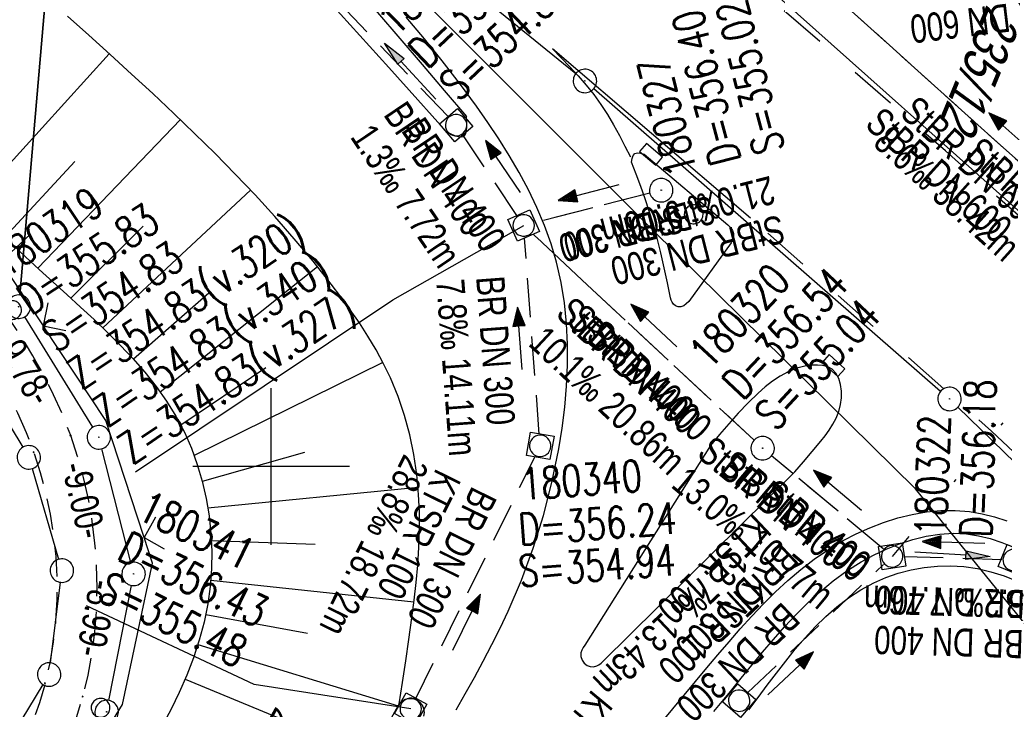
# Model space of a CAD drawing. Extents: x 507875 to 508634, y 446340 to 447363.
# Tile 12 of 71: x 507984 to 508047, y 446684 to 446729. Entities that reach past the tile are written whole.
import ezdxf

# ---------------------------------------------------------------- set-up
doc = ezdxf.new("R2010")
doc.units = 0
doc.header["$LTSCALE"] = 10
doc.header["$MEASUREMENT"] = 0
for name, pattern in [('AUSGEZOGEN', [0]), ('LT00', [0]), ('LT02', [0.4, 0.2, -0.2]), ('LT11', [0.3, 0.2, -0.1]), ('LT12', [0.4, 0.3, -0.1]), ('STRICHLINIE2', [0.375, 0.25, -0.125])]:
    doc.linetypes.add(name, pattern=pattern)
doc.layers.get('0').update_dxf_attribs({"linetype": 'LT00'})
for name, color, linetype in [('--EK_FBR', 250, 'LT00'), ('--EK_Halt-Pfeil', 4, 'LT00'), ('--EK_Haltung', 7, 'STRICHLINIE2'), ('--EK_Haltung-Text', 140, 'LT00'), ('--EK_Schacht-Text', 5, 'LT00'), ('--EL_DFK_AB_L', 21, 'LT00'), ('--EL_DFK_AB_P', 7, 'LT00'), ('--EL_Halt-Pfeil', 4, 'LT00'), ('--EL_Haltung', 182, 'STRICHLINIE2'), ('--EL_Haltung-Text', 182, 'LT00'), ('ABSTAND', 8, 'LT00'), ('DFK_AB_L', 21, 'LT00'), ('DFK_AB_P', 7, 'LT00'), ('DFK_FLUR_NR', 250, 'LT00'), ('DFK_GZPKT', 250, 'LT00'), ('DFK_KATASTER', 250, 'LT00'), ('DFK_TOPO-ANL', 252, 'LT00'), ('DFK_VERMPKT', 252, 'LT00'), ('DL', 182, 'LT12'), ('DL_PFEIL', 201, 'LT00'), ('DL_TEXT', 182, 'LT00'), ('PFEIL', 140, 'AUSGEZOGEN'), ('V127_AFBR_BAB', 250, 'LT00'), ('V127_BOESCH', 250, 'LT00'), ('V127_BOSCHUNG', 250, 'LT00'), ('V127_FELDWEG', 250, 'LT11'), ('V127_GRABEN', 250, 'LT00'), ('V127_KA_MULD', 182, 'LT00'), ('V127_KA_PRUF', 182, 'LT00'), ('V127_LD_MARK', 250, 'LT00'), ('V127_LG_MARK', 250, 'LT02'), ('V127_RASTER', 250, 'LT00'), ('V127_SINKK', 182, 'LT00'), ('V127_ZAUN', 40, 'LT00')]:
    doc.layers.add(name, color=color, linetype=linetype)
doc.styles.add('Haltungsbeschriftung', font='ARIAL.TTF', dxfattribs={"width": 0.75})
doc.styles.add('schachtbeschriftung', font='romans.shx', dxfattribs={"width": 0.75, "height": 2})
doc.styles.get("Standard").update_dxf_attribs({"font": 'ARIAL.TTF'})

# ---------------------------------------------------------------- blocks, each defined once
blk = doc.blocks.new('SYMB7010')
at = {"color": 0, "linetype": 'ByBlock'}
for points in [[(-0.031408, 0.499213), (-0.093728, 0.49134), (-0.15457, 0.475719), (-0.212975, 0.452595), (-0.268021, 0.422333), (-0.31884, 0.385411), (-0.36463, 0.342411), (-0.40467, 0.29401), (-0.438329, 0.240973), (-0.465074, 0.184136), (-0.484486, 0.124395), (-0.496256, 0.062692), (-0.5002, 0)], [(0.5002, 0), (0.496256, 0.062692), (0.484485, 0.124395), (0.465074, 0.184136), (0.438329, 0.240973), (0.40467, 0.29401), (0.36463, 0.342411), (0.31884, 0.385411), (0.268021, 0.422333), (0.212975, 0.452595), (0.15457, 0.475719), (0.093728, 0.49134), (0.031408, 0.499213), (-0.031408, 0.499213)], [(-0.5002, 0), (-0.496256, -0.062692), (-0.484486, -0.124395), (-0.465075, -0.184136), (-0.438329, -0.240973), (-0.404671, -0.29401), (-0.36463, -0.342411), (-0.31884, -0.385411), (-0.268021, -0.422333), (-0.212975, -0.452595), (-0.154571, -0.475719), (-0.093728, -0.49134), (-0.031408, -0.499213), (0.031408, -0.499213)], [(0.031408, -0.499213), (0.093728, -0.491341), (0.15457, -0.475719), (0.212975, -0.452595), (0.268021, -0.422333), (0.31884, -0.385411), (0.36463, -0.342411), (0.404671, -0.294011), (0.438329, -0.240974), (0.465075, -0.184136), (0.484486, -0.124395), (0.496256, -0.062692), (0.500201, 0)]]:
    blk.add_lwpolyline(points, dxfattribs=at)
blk = doc.blocks.new('SYMB0003')
at = {"color": 0, "linetype": 'ByBlock'}
for p, q in [((-0.015712, 0), (0.010166, 0.012015)), ((0, -0.021257), (-0.015712, 0)), ((0.010166, 0.012015), (0, -0.021257))]:
    blk.add_line(p, q, dxfattribs=at)
for points in [[(-0.031395, 0.499013), (-0.093691, 0.491144), (-0.154509, 0.475528), (-0.21289, 0.452414), (-0.267913, 0.422164), (-0.318712, 0.385257), (-0.364484, 0.342274), (-0.404509, 0.293893), (-0.438154, 0.240877), (-0.464888, 0.184062), (-0.484292, 0.124345), (-0.496058, 0.062667), (-0.5, 0)], [(0.5, 0), (0.496057, 0.062667), (0.484292, 0.124345), (0.464888, 0.184062), (0.438153, 0.240877), (0.404509, 0.293893), (0.364484, 0.342274), (0.318712, 0.385257), (0.267913, 0.422164), (0.21289, 0.452414), (0.154509, 0.475528), (0.093691, 0.491144), (0.031395, 0.499013), (-0.031395, 0.499013)], [(-0.5, 0), (-0.496058, -0.062667), (-0.484292, -0.124345), (-0.464888, -0.184062), (-0.438154, -0.240877), (-0.404509, -0.293893), (-0.364485, -0.342274), (-0.318712, -0.385257), (-0.267914, -0.422164), (-0.21289, -0.452414), (-0.154509, -0.475529), (-0.093691, -0.491144), (-0.031395, -0.499014), (0.031395, -0.499014)], [(0.031395, -0.499014), (0.093691, -0.491144), (0.154509, -0.475529), (0.21289, -0.452414), (0.267914, -0.422164), (0.318712, -0.385257), (0.364485, -0.342274), (0.404509, -0.293893), (0.438154, -0.240877), (0.464889, -0.184062), (0.484292, -0.124345), (0.496058, -0.062667), (0.5, 0)]]:
    blk.add_lwpolyline(points, dxfattribs=at)
blk = doc.blocks.new('SYMB0011')
at = {"color": 0, "linetype": 'ByBlock'}
for p, q in [((0.5, 0), (-0.5, 0)), ((0, 0.5), (0, -0.5))]:
    blk.add_line(p, q, dxfattribs=at)
blk = doc.blocks.new('SYMB0024')
at = {"color": 0, "linetype": 'ByBlock'}
for p, q in [((-0.5, 0.5), (0, 0)), ((0, 0), (0.5, 0.5))]:
    blk.add_line(p, q, dxfattribs=at)
blk = doc.blocks.new('Pfreil3')
at = {"layer": 'PFEIL'}
blk.add_hatch(color=256, dxfattribs=at).paths.add_polyline_path([(-1.549, 0.273), (-1.549, -0.273), (0, 0)])
for p, q in [((-1.549, 0), (-4.831, 0)), ((-1.549, -0.273), (-1.549, 0.273)), ((-1.549, 0.273), (0, 0)), ((0, 0), (-1.549, -0.273))]:
    blk.add_line(p, q, dxfattribs=at)
blk = doc.blocks.new('SYMB0652')
at = {"color": 0, "linetype": 'ByBlock'}
blk.add_lwpolyline([(-0.15, -0.075), (0.15, -0.075), (0.15, 0.075), (-0.15, 0.075), (-0.15, -0.075)], dxfattribs=at)
blk = doc.blocks.new('SYMB1210')
at = {"color": 0, "linetype": 'ByBlock'}
blk.add_line((0.018815, -0.179014), (0.055623, -0.17119), dxfattribs=at)
for points in [[(-0.2, -0.2), (-0.2, 0.2), (0.2, 0.2), (0.2, -0.2), (-0.2, -0.2)], [(0.018815, 0.179014), (-0.018815, 0.179014), (-0.055623, 0.17119), (-0.09, 0.155885), (-0.120444, 0.133766), (-0.145623, 0.105801), (-0.164438, 0.073213), (-0.176067, 0.037424), (-0.18, 0)], [(0.18, 0), (0.176067, 0.037424), (0.164438, 0.073213), (0.145623, 0.105801), (0.120444, 0.133766), (0.09, 0.155885), (0.055623, 0.17119), (0.018815, 0.179014)], [(-0.18, 0), (-0.176067, -0.037424), (-0.164438, -0.073213), (-0.145623, -0.105801), (-0.120444, -0.133766), (-0.09, -0.155885), (-0.055623, -0.17119), (-0.018815, -0.179014), (0.018815, -0.179014)], [(0.055623, -0.17119), (0.09, -0.155885), (0.120444, -0.133766), (0.145623, -0.105801), (0.164438, -0.073213), (0.176067, -0.037424), (0.18, 0)]]:
    blk.add_lwpolyline(points, dxfattribs=at)
blk = doc.blocks.new('SYMB0070')
at = {"color": 0, "linetype": 'ByBlock'}
for p, q in [((-0.5, 0), (0.2, 0)), ((0.5, 0), (0.2, 0.1)), ((0.2, 0.1), (0.2, 0)), ((0.468, 0), (0.21, 0.086)), ((0.21, 0.086), (0.21, -0.086)), ((0.21, -0.086), (0.468, 0)), ((0.22, -0.072), (0.437, 0)), ((0.23, -0.058), (0.405, 0)), ((0.24, -0.045), (0.374, 0)), ((0.342, 0), (0.25, 0.031)), ((0.25, 0.031), (0.25, -0.031)), ((0.25, -0.031), (0.342, 0)), ((0.26, -0.017), (0.31, 0)), ((0.27, -0.003), (0.279, 0))]:
    blk.add_line(p, q, dxfattribs=at)
for points in [[(0.2, 0), (0.2, -0.1), (0.5, 0)], [(0.437, 0), (0.22, 0.072), (0.22, -0.072)], [(0.405, 0), (0.23, 0.058), (0.23, -0.058)], [(0.374, 0), (0.24, 0.045), (0.24, -0.045)], [(0.31, 0), (0.26, 0.017), (0.26, -0.017)], [(0.279, 0), (0.27, 0.003), (0.27, -0.003)]]:
    blk.add_lwpolyline(points, dxfattribs=at)

msp = doc.modelspace()

# ---------------------------------------------------------------- linework, layer by layer
at = {"layer": '--EK_FBR', "color": 2}
for points in [[(508011.803, 446684.451), (508012.392, 446685.486), (508012.972, 446686.524), (508013.541, 446687.568), (508014.094, 446688.619), (508014.625, 446689.68), (508015.132, 446690.752), (508015.983, 446692.746), (508016.734, 446694.782), (508017.382, 446696.859), (508017.925, 446698.973), (508018.362, 446701.124), (508018.574, 446702.45), (508018.741, 446703.786), (508018.858, 446705.125), (508018.919, 446706.465), (508018.92, 446707.802), (508018.855, 446709.132), (508018.72, 446710.45), (508018.509, 446711.752), (508018.217, 446713.035), (508017.866, 446714.221), (508017.446, 446715.386), (508016.963, 446716.532), (508016.423, 446717.658), (508015.834, 446718.765), (508015.202, 446719.852), (508014.533, 446720.922), (508013.834, 446721.973), (508013.111, 446723.007), (508012.032, 446724.475), (508010.921, 446725.911), (508009.78, 446727.316), (508008.613, 446728.695)], [(508024.907, 446683.656), (508026.359, 446685.395), (508027.818, 446687.136), (508028.52, 446687.972), (508029.227, 446688.804), (508029.944, 446689.628), (508030.674, 446690.436), (508031.421, 446691.226), (508032.191, 446691.991), (508032.986, 446692.726), (508033.811, 446693.426), (508034.67, 446694.085), (508035.567, 446694.699), (508036.507, 446695.263), (508037.342, 446695.698), (508038.205, 446696.088), (508039.09, 446696.428), (508039.994, 446696.711), (508040.909, 446696.934), (508041.83, 446697.091), (508042.753, 446697.177), (508043.671, 446697.187), (508044.579, 446697.116), (508045.384, 446696.98), (508046.177, 446696.782), (508046.96, 446696.53)]]:
    msp.add_lwpolyline(points, dxfattribs=at)
at = {"layer": '--EK_FBR'}
for points in [[(508023.01, 446719.433), (508023.049, 446719.665), (508023.109, 446719.864), (508023.213, 446719.995), (508023.376, 446720.037), (508023.584, 446720.011), (508023.814, 446719.951), (508029.144, 446715.424), (508029.311, 446715.25), (508029.447, 446715.07), (508029.52, 446714.879), (508029.512, 446714.687), (508029.449, 446714.485), (508029.359, 446714.279)], [(508025.489, 446710.772), (508025.293, 446711.729), (508025.091, 446712.684), (508024.876, 446713.635), (508024.641, 446714.58), (508024.38, 446715.518), (508024.134, 446716.309), (508023.87, 446717.095), (508023.591, 446717.877), (508023.303, 446718.655), (508023.01, 446719.433)], [(508029.359, 446714.279), (508026.651, 446710.539), (508026.498, 446710.381), (508026.335, 446710.254), (508026.152, 446710.188), (508025.981, 446710.198), (508025.814, 446710.262), (508025.675, 446710.37), (508025.591, 446710.49), (508025.533, 446710.627), (508025.489, 446710.772)], [(508021.177, 446687.543), (508033.429, 446699.654), (508033.987, 446700.301), (508034.541, 446700.953), (508035.083, 446701.612), (508035.358, 446701.961), (508035.62, 446702.319), (508035.858, 446702.692), (508036.065, 446703.087), (508036.23, 446703.509), (508036.345, 446703.965), (508036.397, 446704.386), (508036.398, 446704.817), (508036.345, 446705.235), (508036.232, 446705.62), (508036.053, 446705.951), (508035.803, 446706.207), (508035.53, 446706.355), (508035.215, 446706.442), (508034.872, 446706.475), (508034.516, 446706.464), (508034.16, 446706.417), (508033.563, 446706.269), (508033.007, 446706.049), (508032.488, 446705.77), (508032, 446705.443), (508031.538, 446705.078), (508031.096, 446704.689), (508030.442, 446704.059), (508029.817, 446703.402), (508029.213, 446702.727), (508028.623, 446702.038), (508028.04, 446701.343), (508020.015, 446688.584), (508019.91, 446688.427), (508019.822, 446688.265), (508019.771, 446688.092), (508019.776, 446687.862), (508019.852, 446687.633), (508019.988, 446687.433), (508020.173, 446687.286), (508020.373, 446687.218), (508020.584, 446687.211), (508020.785, 446687.262), (508020.926, 446687.338), (508021.055, 446687.435), (508021.177, 446687.543)]]:
    msp.add_lwpolyline(points, dxfattribs=at)
at = {"layer": '--EK_Haltung'}
for p, q in [((508011.289, 446722.34), (507987.43, 446747.297)), ((508061.61, 446706.962), (508034.176, 446731.662)), ((508015.686, 446716.029), (508012.226, 446721.175)), ((508024.17, 446717.451), (508016.866, 446715.579)), ((508017.117, 446702.062), (508016.178, 446714.584)), ((508030.823, 446701.675), (508016.72, 446714.827)), ((508009.239, 446685.189), (508016.842, 446700.641)), ((508039.061, 446694.74), (508031.947, 446700.681)), ((508030.42, 446685.555), (508039.092, 446693.742)), ((508046.647, 446694.044), (508040.387, 446694.235))]:
    msp.add_line(p, q, dxfattribs=at)
at = {"layer": '--EK_Schacht-Text', "flags": 128}
for points in [[(507991.332, 446699.662), (508007.759, 446710.635), (508016.118, 446715.388)], [(508046.696, 446702.79), (508046.571, 446702.639)], [(508043.704, 446699.174), (508043.579, 446699.023)], [(508040.694, 446695.536), (508039.637, 446694.258)], [(508008.908, 446684.516), (507998.924, 446686.069), (507988.208, 446691.104)]]:
    msp.add_lwpolyline(points, dxfattribs=at)
at = {"layer": '--EL_DFK_AB_L'}
for p, q in [((507983.955, 446710.946), (507987.276, 446749.39)), ((507999.982, 446740.946), (508019.449, 446725.094)), ((508020.595, 446724.126), (508042.736, 446704.804)), ((507988.609, 446702.498), (507984.282, 446709.558)), ((508043.837, 446703.786), (508058.994, 446688.994)), ((507991.035, 446693.865), (507989.185, 446701.131)), ((507989.644, 446685.054), (507991.077, 446692.402))]:
    msp.add_line(p, q, dxfattribs=at)
at = {"layer": '--EL_Haltung'}
for p, q in [((508011.289, 446722.34), (507987.43, 446747.297)), ((508061.61, 446706.962), (508034.176, 446731.662)), ((508015.686, 446716.029), (508012.226, 446721.175)), ((508024.17, 446717.451), (508016.866, 446715.579)), ((508017.117, 446702.062), (508016.178, 446714.584)), ((508030.823, 446701.675), (508016.72, 446714.827)), ((508009.239, 446685.189), (508016.842, 446700.641)), ((508039.061, 446694.74), (508031.947, 446700.681)), ((508030.42, 446685.555), (508039.092, 446693.742)), ((508046.647, 446694.044), (508040.387, 446694.235))]:
    msp.add_line(p, q, dxfattribs=at)
at = {"layer": 'DFK_AB_L'}
for p, q in [((507983.955, 446710.946), (507987.276, 446749.39)), ((507999.982, 446740.946), (508019.449, 446725.094)), ((508020.595, 446724.126), (508042.736, 446704.804)), ((507988.609, 446702.498), (507984.282, 446709.558)), ((508043.837, 446703.786), (508058.994, 446688.994)), ((507991.035, 446693.865), (507989.185, 446701.131)), ((507989.644, 446685.054), (507991.077, 446692.402))]:
    msp.add_line(p, q, dxfattribs=at)
at = {"layer": 'DFK_KATASTER'}
for p, q in [((508024.41, 446715.039), (507995.19, 446744.358)), ((508030.51, 446731.659), (508054.671, 446710.119)), ((508041.121, 446698.569), (508024.41, 446715.039)), ((507980.227, 446707.725), (507984.144, 446701.223)), ((507984.741, 446699.858), (507986.43, 446694.069)), ((508052.491, 446684.53), (508041.121, 446698.569)), ((507985.921, 446687.454), (507986.55, 446692.604)), ((507970.209, 446660.942), (507985.442, 446686.069))]:
    msp.add_line(p, q, dxfattribs=at)
at = {"layer": 'DFK_TOPO-ANL'}
msp.add_line((507987.276, 446749.39), (507983.955, 446710.946), dxfattribs=at)
at = {"layer": 'DL'}
for p, q in [((508061.61, 446706.962), (508034.176, 446731.662)), ((508024.17, 446717.451), (508016.866, 446715.579)), ((508030.823, 446701.675), (508016.72, 446714.827)), ((508039.061, 446694.74), (508031.947, 446700.681))]:
    msp.add_line(p, q, dxfattribs=at)
at = {"layer": 'V127_AFBR_BAB', "color": 0}
for points in [[(508011.803, 446684.451), (508012.392, 446685.486), (508012.972, 446686.524), (508013.541, 446687.568), (508014.094, 446688.619), (508014.625, 446689.68), (508015.132, 446690.752), (508015.983, 446692.746), (508016.734, 446694.782), (508017.382, 446696.859), (508017.925, 446698.973), (508018.362, 446701.124), (508018.574, 446702.45), (508018.741, 446703.786), (508018.858, 446705.125), (508018.919, 446706.465), (508018.92, 446707.802), (508018.855, 446709.132), (508018.72, 446710.45), (508018.509, 446711.752), (508018.217, 446713.035), (508017.866, 446714.221), (508017.446, 446715.386), (508016.963, 446716.532), (508016.423, 446717.658), (508015.834, 446718.765), (508015.202, 446719.852), (508014.533, 446720.922), (508013.834, 446721.973), (508013.111, 446723.007), (508012.032, 446724.475), (508010.921, 446725.911), (508009.78, 446727.316), (508008.613, 446728.695)], [(508024.907, 446683.656), (508026.359, 446685.395), (508027.818, 446687.136), (508028.52, 446687.972), (508029.227, 446688.804), (508029.944, 446689.628), (508030.674, 446690.436), (508031.421, 446691.226), (508032.191, 446691.991), (508032.986, 446692.726), (508033.811, 446693.426), (508034.67, 446694.085), (508035.567, 446694.699), (508036.507, 446695.263), (508037.342, 446695.698), (508038.205, 446696.088), (508039.09, 446696.428), (508039.994, 446696.711), (508040.909, 446696.934), (508041.83, 446697.091), (508042.753, 446697.177), (508043.671, 446697.187), (508044.579, 446697.116), (508045.384, 446696.98), (508046.177, 446696.782), (508046.96, 446696.53)]]:
    msp.add_lwpolyline(points, dxfattribs=at)
at = {"layer": 'V127_AFBR_BAB'}
for points in [[(508023.01, 446719.433), (508023.049, 446719.665), (508023.109, 446719.864), (508023.213, 446719.995), (508023.376, 446720.037), (508023.584, 446720.011), (508023.814, 446719.951), (508029.144, 446715.424), (508029.311, 446715.25), (508029.447, 446715.07), (508029.52, 446714.879), (508029.512, 446714.687), (508029.449, 446714.485), (508029.359, 446714.279)], [(508025.489, 446710.772), (508025.293, 446711.729), (508025.091, 446712.684), (508024.876, 446713.635), (508024.641, 446714.58), (508024.38, 446715.518), (508024.134, 446716.309), (508023.87, 446717.095), (508023.591, 446717.877), (508023.303, 446718.655), (508023.01, 446719.433)], [(508029.359, 446714.279), (508026.651, 446710.539), (508026.498, 446710.381), (508026.335, 446710.254), (508026.152, 446710.188), (508025.981, 446710.198), (508025.814, 446710.262), (508025.675, 446710.37), (508025.591, 446710.49), (508025.533, 446710.627), (508025.489, 446710.772)], [(508021.177, 446687.543), (508033.429, 446699.654), (508033.987, 446700.301), (508034.541, 446700.953), (508035.083, 446701.612), (508035.358, 446701.961), (508035.62, 446702.319), (508035.858, 446702.692), (508036.065, 446703.087), (508036.23, 446703.509), (508036.345, 446703.965), (508036.397, 446704.386), (508036.398, 446704.817), (508036.345, 446705.235), (508036.232, 446705.62), (508036.053, 446705.951), (508035.803, 446706.207), (508035.53, 446706.355), (508035.215, 446706.442), (508034.872, 446706.475), (508034.516, 446706.464), (508034.16, 446706.417), (508033.563, 446706.269), (508033.007, 446706.049), (508032.488, 446705.77), (508032, 446705.443), (508031.538, 446705.078), (508031.096, 446704.689), (508030.442, 446704.059), (508029.817, 446703.402), (508029.213, 446702.727), (508028.623, 446702.038), (508028.04, 446701.343), (508020.015, 446688.584), (508019.91, 446688.427), (508019.822, 446688.265), (508019.771, 446688.092), (508019.776, 446687.862), (508019.852, 446687.633), (508019.988, 446687.433), (508020.173, 446687.286), (508020.373, 446687.218), (508020.584, 446687.211), (508020.785, 446687.262), (508020.926, 446687.338), (508021.055, 446687.435), (508021.177, 446687.543)]]:
    msp.add_lwpolyline(points, dxfattribs=at)
at = {"layer": 'V127_BOESCH'}
for points in [[(508008.161, 446684.829), (508008.377, 446686.204), (508008.589, 446687.579), (508008.793, 446688.957), (508008.984, 446690.338), (508009.126, 446691.458), (508009.251, 446692.58), (508009.354, 446693.704), (508009.427, 446694.83), (508009.465, 446695.957), (508009.462, 446697.085), (508009.412, 446698.213), (508009.292, 446699.489), (508009.102, 446700.76), (508008.841, 446702.017), (508008.507, 446703.256), (508008.099, 446704.469), (508007.615, 446705.651), (508007.178, 446706.561), (508006.697, 446707.449), (508006.179, 446708.318), (508005.629, 446709.168), (508005.052, 446710.003), (508004.454, 446710.823), (508003.84, 446711.631), (508002.672, 446713.103), (508001.471, 446714.543), (508000.238, 446715.953), (507998.976, 446717.336), (507997.711, 446718.669), (507996.423, 446719.98), (507995.115, 446721.272), (507993.789, 446722.548), (507992.448, 446723.809), (507991.095, 446725.059), (507989.733, 446726.299), (507988.365, 446727.533), (507986.993, 446728.762)], [(507983.478, 446714.196), (507984.329, 446713.378), (507985.198, 446712.572), (507986.076, 446711.773), (507986.958, 446710.977), (507987.837, 446710.18), (507988.705, 446709.376), (507989.556, 446708.562), (507990.383, 446707.733), (507991.18, 446706.884), (507991.938, 446706.01), (507992.652, 446705.108), (507993.315, 446704.173), (507993.919, 446703.2), (507994.458, 446702.185), (507994.905, 446701.177), (507995.287, 446700.132), (507995.604, 446699.057), (507995.854, 446697.959), (507996.038, 446696.843), (507996.156, 446695.716), (507996.206, 446694.584), (507996.19, 446693.453), (507996.107, 446692.33), (507995.956, 446691.22), (507995.72, 446690.049), (507995.412, 446688.9), (507995.041, 446687.771), (507994.612, 446686.661), (507994.132, 446685.569), (507993.609, 446684.492), (507993.049, 446683.431)]]:
    msp.add_lwpolyline(points, dxfattribs=at)
at = {"layer": 'V127_BOSCHUNG'}
for p, q in [((507989.666, 446726.359), (507981.001, 446716.786)), ((507994.209, 446722.147), (507985.097, 446712.664)), ((507987.477, 446719.47), (507983.015, 446714.657)), ((507998.686, 446717.645), (507989.262, 446708.847)), ((507991.834, 446715.347), (507987.204, 446710.755)), ((508002.959, 446712.748), (507992.915, 446704.75)), ((507996.026, 446711.06), (507991.203, 446706.858)), ((507999.661, 446706.29), (507994.234, 446702.626)), ((508007.136, 446706.642), (507995.087, 446700.704)), ((508002.13, 446700.895), (507995.606, 446699.047)), ((508009.379, 446698.646), (507995.965, 446697.336)), ((508002.805, 446695.017), (507996.184, 446695.24)), ((508009.111, 446691.332), (507996.144, 446692.724)), ((508002.322, 446689.338), (507995.823, 446690.517)), ((507995.326, 446688.619), (508008.101, 446684.721)), ((507994.507, 446686.413), (508000.418, 446683.976))]:
    msp.add_line(p, q, dxfattribs=at)
at = {"layer": 'V127_FELDWEG', "flags": 128}
for points in [[(508016.463, 446449.692), (508016.671, 446451.198), (508016.935, 446453.765), (508017.107, 446456.341), (508017.188, 446458.921), (508017.177, 446461.502), (508017.075, 446464.081), (508016.882, 446466.655), (508016.599, 446469.219), (508016.224, 446471.77), (508015.76, 446474.306), (508015.268, 446476.556), (508014.704, 446478.788), (508014.064, 446480.998), (508013.349, 446483.185), (508012.556, 446485.345), (508011.79, 446487.231), (508010.963, 446489.092), (508010.079, 446490.925), (508009.139, 446492.727), (508008.24, 446494.334), (508007.299, 446495.917), (508006.323, 446497.478), (508005.313, 446499.019), (508004.275, 446500.542), (508003.212, 446502.051), (508002.128, 446503.546), (508001.027, 446505.032), (507999.914, 446506.51), (507998.792, 446507.982), (507997.665, 446509.452), (507996.537, 446510.92), (507995.413, 446512.391), (507993.818, 446514.499), (507992.241, 446516.618), (507990.684, 446518.749), (507989.151, 446520.894), (507987.643, 446523.056), (507986.165, 446525.237), (507984.718, 446527.438), (507983.306, 446529.661), (507981.932, 446531.909), (507980.372, 446534.577), (507978.87, 446537.279), (507977.427, 446540.015), (507976.043, 446542.783), (507974.723, 446545.582), (507973.465, 446548.409), (507972.274, 446551.265), (507971.149, 446554.146), (507969.974, 446557.392), (507968.883, 446560.666), (507967.875, 446563.967), (507966.947, 446567.292), (507966.099, 446570.639), (507965.329, 446574.006), (507964.636, 446577.391), (507964.104, 446580.293), (507963.629, 446583.205), (507963.213, 446586.126), (507962.859, 446589.054), (507962.568, 446591.987), (507962.344, 446594.925), (507962.189, 446597.865), (507962.105, 446600.806), (507962.091, 446603.528), (507962.137, 446606.25), (507962.239, 446608.971), (507962.393, 446611.691), (507962.596, 446614.411), (507962.844, 446617.129), (507963.134, 446619.846), (507963.463, 446622.561), (507963.786, 446624.976), (507964.14, 446627.387), (507964.528, 446629.793), (507964.953, 446632.192), (507965.418, 446634.581), (507965.928, 446636.958), (507966.484, 446639.322), (507967.091, 446641.67), (507967.75, 446644), (507968.467, 446646.311), (507969.243, 446648.6), (507970.162, 446651.073), (507971.152, 446653.519), (507972.212, 446655.938), (507973.337, 446658.332), (507974.526, 446660.701), (507975.774, 446663.046), (507977.079, 446665.368), (507978.437, 446667.669), (507979.846, 446669.948), (507980.575, 446671.092), (507981.309, 446672.232), (507982.043, 446673.373), (507982.77, 446674.516), (507983.485, 446675.664), (507984.18, 446676.819), (507984.85, 446677.983), (507985.488, 446679.16), (507986.088, 446680.351), (507986.644, 446681.559), (507987.149, 446682.787), (507987.598, 446684.036), (507987.983, 446685.31), (507988.312, 446686.662), (507988.566, 446688.038), (507988.747, 446689.432), (507988.855, 446690.84), (507988.892, 446692.257), (507988.858, 446693.676), (507988.753, 446695.095), (507988.579, 446696.506), (507988.336, 446697.904), (507988.025, 446699.286), (507987.647, 446700.645), (507987.203, 446701.977), (507986.687, 446703.294), (507986.108, 446704.58), (507985.473, 446705.836), (507984.787, 446707.066), (507984.055, 446708.272), (507983.282, 446709.455), (507982.474, 446710.618), (507981.635, 446711.763), (507980.772, 446712.893), (507979.89, 446714.01), (507978.994, 446715.116), (507978.089, 446716.213), (507976.274, 446718.38), (507974.448, 446720.524), (507972.61, 446722.649), (507970.762, 446724.759), (507968.905, 446726.855), (507967.04, 446728.941), (507966.412, 446729.639)], [(507965.438, 446727.27), (507965.996, 446726.646), (507968.061, 446724.293), (507970.108, 446721.918), (507972.139, 446719.52), (507974.156, 446717.099), (507976.162, 446714.654), (507977.024, 446713.59), (507977.88, 446712.52), (507978.722, 446711.439), (507979.547, 446710.348), (507980.349, 446709.241), (507981.122, 446708.119), (507981.86, 446706.977), (507982.559, 446705.815), (507983.212, 446704.628), (507983.815, 446703.416), (507984.362, 446702.176), (507984.847, 446700.905), (507985.262, 446699.615), (507985.61, 446698.298), (507985.891, 446696.96), (507986.103, 446695.606), (507986.245, 446694.242), (507986.316, 446692.874), (507986.316, 446691.507), (507986.242, 446690.146), (507986.095, 446688.797), (507985.874, 446687.466), (507985.576, 446686.158), (507985.213, 446684.908), (507984.783, 446683.683), (507984.294, 446682.48), (507983.751, 446681.297), (507983.162, 446680.132), (507982.533, 446678.981), (507981.87, 446677.843), (507981.181, 446676.714), (507980.471, 446675.593), (507979.749, 446674.476), (507979.019, 446673.362), (507978.289, 446672.247), (507977.565, 446671.13), (507976.133, 446668.844), (507974.756, 446666.536), (507973.438, 446664.204), (507972.181, 446661.849), (507970.987, 446659.469), (507969.857, 446657.063), (507968.796, 446654.632), (507967.804, 446652.173), (507966.884, 446649.687), (507966.152, 446647.529), (507965.473, 446645.351), (507964.844, 446643.156), (507964.261, 446640.945), (507963.724, 446638.72), (507963.228, 446636.482), (507962.771, 446634.233), (507962.351, 446631.975), (507961.965, 446629.71), (507961.61, 446627.438), (507961.284, 446625.162), (507960.984, 446622.884), (507960.686, 446620.409), (507960.418, 446617.932), (507960.184, 446615.455), (507959.985, 446612.976), (507959.824, 446610.497), (507959.704, 446608.017), (507959.628, 446605.537), (507959.598, 446603.056), (507959.617, 446600.575), (507959.707, 446597.59), (507959.87, 446594.606), (507960.102, 446591.624), (507960.403, 446588.648), (507960.77, 446585.677), (507961.201, 446582.714), (507961.694, 446579.761), (507962.246, 446576.819), (507963.091, 446572.831), (507964.043, 446568.87), (507965.101, 446564.936), (507966.264, 446561.033), (507967.532, 446557.161), (507968.906, 446553.324), (507970.045, 446550.37), (507971.247, 446547.44), (507972.512, 446544.538), (507973.842, 446541.664), (507975.235, 446538.823), (507976.693, 446536.015), (507978.216, 446533.244), (507979.803, 446530.513), (507981.056, 446528.459), (507982.344, 446526.428), (507983.663, 446524.417), (507985.013, 446522.425), (507986.389, 446520.449), (507987.789, 446518.489), (507989.21, 446516.542), (507990.649, 446514.606), (507992.104, 446512.68), (507993.571, 446510.761), (507994.676, 446509.328), (507995.783, 446507.896), (507996.887, 446506.463), (507997.987, 446505.026), (507999.077, 446503.583), (508000.154, 446502.133), (508001.214, 446500.672), (508002.254, 446499.199), (508003.27, 446497.71), (508004.258, 446496.205), (508005.214, 446494.68), (508006.136, 446493.134), (508007.018, 446491.564), (508007.92, 446489.847), (508008.767, 446488.1), (508009.557, 446486.327), (508010.283, 446484.527), (508010.927, 446482.751), (508011.511, 446480.954), (508012.037, 446479.139), (508012.511, 446477.307), (508012.934, 446475.462), (508013.311, 446473.605), (508013.736, 446471.174), (508014.087, 446468.731), (508014.359, 446466.278), (508014.552, 446463.818), (508014.661, 446461.354), (508014.685, 446458.889), (508014.621, 446456.426), (508014.467, 446453.968), (508014.247, 446451.74), (508014.104, 446450.662)]]:
    msp.add_lwpolyline(points, dxfattribs=at)
at = {"layer": 'V127_GRABEN'}
for points in [[(507977.46, 446756.512), (507978.088, 446756.038), (507979.99, 446754.579), (507981.879, 446753.102), (507983.75, 446751.605), (507985.603, 446750.085), (507987.434, 446748.539), (507989.936, 446746.347), (507992.391, 446744.101), (507994.801, 446741.805), (507997.164, 446739.46), (507999.48, 446737.071), (508000.973, 446735.482), (508002.448, 446733.877), (508003.907, 446732.258), (508005.353, 446730.626), (508006.788, 446728.984), (508008.214, 446727.335), (508009.633, 446725.679), (508011.048, 446724.019), (508012.46, 446722.357)], [(507976.705, 446754.676), (507977.809, 446753.865), (507979.539, 446752.565), (507981.253, 446751.245), (507982.948, 446749.902), (507984.621, 446748.533), (507986.27, 446747.135), (507987.821, 446745.772), (507989.35, 446744.382), (507990.858, 446742.969), (507992.347, 446741.534), (507993.819, 446740.081), (507995.276, 446738.611), (507996.72, 446737.128), (507998.151, 446735.634), (508000.048, 446733.623), (508001.93, 446731.6), (508003.799, 446729.565), (508005.658, 446727.522), (508007.508, 446725.472), (508009.354, 446723.418), (508011.197, 446721.361)], [(508011.197, 446721.361), (508011.46, 446721.242), (508011.713, 446721.138), (508011.944, 446721.066), (508012.142, 446721.042), (508012.298, 446721.081), (508012.413, 446721.214), (508012.473, 446721.429), (508012.492, 446721.704), (508012.483, 446722.021), (508012.46, 446722.357)], [(508028.247, 446684.349), (508029.316, 446685.636), (508029.998, 446686.471), (508030.679, 446687.306), (508031.365, 446688.137), (508032.061, 446688.956), (508032.773, 446689.759), (508033.506, 446690.54), (508034.266, 446691.293), (508035.056, 446692.012), (508035.884, 446692.691), (508036.754, 446693.325), (508037.671, 446693.908), (508038.454, 446694.34), (508039.266, 446694.727), (508040.101, 446695.062), (508040.952, 446695.337), (508041.813, 446695.544), (508042.678, 446695.678), (508043.54, 446695.729), (508044.394, 446695.692), (508045.156, 446695.577), (508045.906, 446695.392), (508046.646, 446695.145), (508047.376, 446694.846)], [(508030.497, 446684.45), (508031.079, 446685.234), (508031.662, 446686.021), (508032.249, 446686.803), (508032.846, 446687.574), (508033.455, 446688.329), (508034.083, 446689.059), (508034.732, 446689.758), (508035.409, 446690.42), (508036.116, 446691.038), (508036.858, 446691.606), (508037.641, 446692.116), (508038.467, 446692.563), (508039.232, 446692.898), (508040.028, 446693.176), (508040.847, 446693.394), (508041.682, 446693.55), (508042.525, 446693.64), (508043.37, 446693.661), (508044.209, 446693.612), (508045.086, 446693.481), (508045.949, 446693.276), (508046.795, 446693.004), (508047.624, 446692.676)], [(508008.161, 446684.829), (508008.334, 446685.008), (508008.55, 446685.131), (508008.791, 446685.19), (508009.039, 446685.179), (508009.275, 446685.1), (508009.479, 446684.958), (508009.636, 446684.766), (508009.734, 446684.537), (508009.764, 446684.29), (508009.724, 446684.045)], [(508008.161, 446684.829), (508006.58, 446681.989)]]:
    msp.add_lwpolyline(points, dxfattribs=at)
at = {"layer": 'V127_LD_MARK'}
msp.add_line((508030.588, 446715.864), (508017.969, 446726.668), dxfattribs=at)
msp.add_lwpolyline([(508017.969, 446726.668), (508018.517, 446726.101), (508019.059, 446725.529), (508019.589, 446724.95), (508020.102, 446724.357), (508020.59, 446723.748), (508021.049, 446723.118), (508021.466, 446722.478), (508021.856, 446721.818), (508022.225, 446721.144), (508022.58, 446720.46), (508022.929, 446719.771)], dxfattribs=at)
at = {"layer": 'V127_LG_MARK', "ltscale": 1.5, "flags": 128}
for points in [[(508053.031, 446711.279), (508043.047, 446720.152), (508031.766, 446729.961)], [(508031.696, 446714.898), (508045.991, 446702.257), (508057.093, 446691.779)]]:
    msp.add_lwpolyline(points, dxfattribs=at)
at = {"layer": 'V127_RASTER'}
for p, q in [((507999.999, 446695), (507999.999, 446705)), ((508004.997, 446700), (507994.997, 446700))]:
    msp.add_line(p, q, dxfattribs=at)
at = {"layer": 'V127_ZAUN'}
for points in [[(507984.642, 446714.844), (507982.739, 446713.068), (507985.442, 446708.985)], [(507991.884, 446695.464), (507989.449, 446702.931), (507985.442, 446708.985)], [(507988.125, 446680.892), (507990.51, 446684.803), (507992.418, 446693.827), (507991.884, 446695.464)]]:
    msp.add_lwpolyline(points, dxfattribs=at)

# ---------------------------------------------------------------- block references
at = {"layer": '--EK_Halt-Pfeil', "yscale": 4, "zscale": 4}
for p, xscale, rotation in [((508014.792, 446719.151), 3.999999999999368, 123.9267300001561), ((508020.259, 446717.481), 4.000000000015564, 194.3670699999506), ((508024.427, 446709.006), 3.999999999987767, 136.9998199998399), ((508015.878, 446708.175), 3.999999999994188, 94.2868300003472), ((508036.146, 446698.478), 3.99999999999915, 140.1232800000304), ((508043.548, 446695.141), 3.999999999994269, 178.254490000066), ((508012.474, 446690.054), 4.000000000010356, 63.80262999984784), ((508033.157, 446686.788), 3.999999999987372, 43.36031000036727)]:
    msp.add_blockref('SYMB0070', p, dxfattribs=dict(at, xscale=xscale, rotation=rotation))
at = {"layer": '--EL_DFK_AB_P', "xscale": 1.500000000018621, "yscale": 1.5, "zscale": 1.5, "rotation": 264.7377099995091}
for p in [(508020.03, 446724.619), (507983.89, 446710.2), (508043.301, 446704.311), (507989.001, 446701.859), (507991.22, 446693.137), (507989.5, 446684.32)]:
    msp.add_blockref('SYMB0003', p, dxfattribs=at)
at = {"layer": '--EL_Halt-Pfeil', "yscale": 4, "zscale": 4}
for p, xscale, rotation in [((508047.294, 446721.244), 4.000000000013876, 138.0006900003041), ((508014.792, 446719.151), 3.999999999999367, 123.9267300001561), ((508020.259, 446717.481), 4.000000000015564, 194.3670699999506), ((508024.427, 446709.006), 3.999999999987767, 136.9998199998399), ((508015.878, 446708.175), 3.999999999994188, 94.2868300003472), ((508036.146, 446698.478), 3.99999999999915, 140.1232800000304), ((508043.548, 446695.141), 3.999999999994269, 178.254490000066), ((508012.474, 446690.054), 4.000000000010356, 63.80262999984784), ((508033.157, 446686.788), 3.999999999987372, 43.36031000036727)]:
    msp.add_blockref('SYMB0070', p, dxfattribs=dict(at, xscale=xscale, rotation=rotation))
at = {"layer": 'DFK_AB_P', "xscale": 1.500000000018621, "yscale": 1.5, "zscale": 1.5, "rotation": 264.7377099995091}
for p in [(508020.03, 446724.619), (507983.89, 446710.2), (508043.301, 446704.311), (507989.001, 446701.859), (507991.22, 446693.137), (507989.5, 446684.32)]:
    msp.add_blockref('SYMB0003', p, dxfattribs=at)
at = {"layer": 'DFK_GZPKT', "xscale": 1.500000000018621, "yscale": 1.5, "zscale": 1.5, "rotation": 264.7377099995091}
for p in [(507984.53, 446700.579), (507986.64, 446693.348), (507985.83, 446686.71)]:
    msp.add_blockref('SYMB7010', p, dxfattribs=at)
at = {"layer": 'DFK_VERMPKT', "xscale": 1.200000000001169, "yscale": 1.200000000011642, "zscale": 1.2, "rotation": 264.7377100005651}
for p in [(508026.971, 446716.1), (507983.46, 446709.989), (507989.11, 446684.588)]:
    msp.add_blockref('SYMB7010', p, dxfattribs=at)
at = {"layer": 'DL_PFEIL', "yscale": 4, "zscale": 4}
for p, xscale, rotation in [((508020.259, 446717.481), 4.000000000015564, 194.3670699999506), ((508024.427, 446709.006), 3.999999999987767, 136.9998199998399), ((508036.146, 446698.478), 3.99999999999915, 140.1232800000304)]:
    msp.add_blockref('SYMB0070', p, dxfattribs=dict(at, xscale=xscale, rotation=rotation))
at = {"layer": 'PFEIL'}
for p, rotation in [((508007.239, 446727.021), 132.469507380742), ((508045.903, 446694.248), 356.6352704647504)]:
    msp.add_blockref('Pfreil3', p, dxfattribs=dict(at, rotation=rotation))
at = {"layer": 'V127_FELDWEG', "xscale": 0.1, "yscale": 0.1, "zscale": 0.1, "rotation": 247.65211}
for p in [(507987.203, 446701.977), (507984.847, 446700.905), (507985.576, 446686.158), (507987.983, 446685.31)]:
    msp.add_blockref('SYMB0011', p, dxfattribs=at)
at = {"layer": 'V127_KA_MULD', "zscale": 3.8}
for p, xscale, yscale, rotation in [((508011.807, 446721.797), 3.800000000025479, 3.800000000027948, 130.4375045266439), ((508016.118, 446715.39), 3.799999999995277, 3.800000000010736, 204.0737206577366), ((508017.173, 446701.315), 3.800000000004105, 3.799999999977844, 79.87344157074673), ((508039.637, 446694.258), 3.800000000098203, 3.800000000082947, 8.772641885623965), ((508047.397, 446694.021), 3.8, 3.8, 247.65211), ((508008.908, 446684.516), 3.800000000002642, 3.799999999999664, 240.8603924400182), ((508029.875, 446685.039), 3.800000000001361, 3.800000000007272, 229.3067925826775)]:
    msp.add_blockref('SYMB1210', p, dxfattribs=dict(at, xscale=xscale, yscale=yscale, rotation=rotation))
at = {"layer": 'V127_KA_PRUF', "yscale": 1.5, "zscale": 1.5}
for p, xscale, rotation in [((508024.897, 446717.638), 1.5, 247.65211), ((508031.372, 446701.163), 1.49999999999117, 247.6521099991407)]:
    msp.add_blockref('SYMB0003', p, dxfattribs=dict(at, xscale=xscale, rotation=rotation))
at = {"layer": 'V127_SINKK', "zscale": 4.5}
for p, xscale, yscale, rotation in [((508024.254, 446719.927), 4.499999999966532, 4.499999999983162, 319.6569374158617), ((508035.891, 446706.439), 4.499999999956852, 4.49999999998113, 138.1660292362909)]:
    msp.add_blockref('SYMB0652', p, dxfattribs=dict(at, xscale=xscale, yscale=yscale, rotation=rotation))
at = {"layer": 'V127_ZAUN', "zscale": 2.1}
for p, xscale, yscale, rotation in [((507985.442, 446708.985), 2.1, 2.1, 303.50326), ((507991.884, 446695.464), 2.099999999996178, 2.10000000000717, 285.5282080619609)]:
    msp.add_blockref('SYMB0024', p, dxfattribs=dict(at, xscale=xscale, yscale=yscale, rotation=rotation))

# ---------------------------------------------------------------- texts
at = {"layer": '--EK_Haltung-Text', "style": 'Haltungsbeschriftung', "width": 0.75}
for s, rotation, p in [('BR DN 600', -173.08815, (508050.166, 446729.946)), ('BR DN 400', -56.07328, (508007.123, 446722.47)), ('StBR DN 600', -41.99931, (508040.056, 446722.451)), ('1.3‰ 7.72m', -56.07328, (508004.999, 446721.04)), ('8.6‰ 38.42m', -41.99931, (508038.343, 446720.549)), ('21.0‰ 9.06m', -165.63294, (508031.861, 446718.573)), ('StBR DN 300', -165.63294, (508032.496, 446716.092)), ('7.8‰ 14.11m', -85.71316, (508010.526, 446711.896)), ('BR DN 300', -85.71316, (508013.079, 446712.088)), ('StBR DN 400', -43.00018, (508018.09, 446709.645)), ('10.1‰ 20.86m', -43.00018, (508016.344, 446707.773)), ('StBR DN 400', -39.87672, (508027.097, 446700.68)), ('28.8‰ 18.72m', -116.19737, (508008.499, 446700.861)), ('KTSR 100', -116.19737, (508010.551, 446699.944)), ('13.0‰ 10.77m', -39.87672, (508025.456, 446698.715)), ('BR DN 300', -116.19737, (508012.848, 446698.813)), ('12.7‰ 13.43m', -136.63968, (508029.409, 446694.936)), ('KTSR 100', -136.63968, (508030.89, 446693.275)), ('5.2‰ 7.76m', -181.74551, (508048.132, 446692.1)), ('BR DN 300', -136.63968, (508032.648, 446691.414)), ('BR DN 400', -181.74551, (508048.054, 446689.54)), ('23.0‰ 19.53m', -118.9986, (508000.312, 446684.72))]:
    msp.add_text(s, height=1.8, rotation=rotation, dxfattribs=at).set_placement(p)
at = {"layer": '--EK_Schacht-Text', "style": 'schachtbeschriftung', "width": 0.75}
for s, rotation, p in [('180318', 43.70969, (508007.971, 446727.406)), ('D=355.76', 43.70969, (508009.962, 446725.325)), ('S=354.82', 43.70969, (508011.952, 446723.244)), ('S=355.02', -255.63294, (508032.783, 446720.256)), ('D=356.40', -255.63294, (508029.993, 446719.542)), ('180327', -255.63294, (508027.204, 446718.828)), ('180319', 33.92673, (507983.069, 446711.994)), ('D=355.83', 33.92673, (507984.676, 446709.605)), ('Z=354.83(v.320)', 33.92673, (507987.891, 446704.828)), ('S=354.83', 33.92673, (507986.284, 446707.217)), ('Z=354.83(v.340)', 33.92673, (507989.499, 446702.439)), ('180320', 46.99982, (508027.986, 446706.114)), ('D=356.54', 46.99982, (508030.092, 446704.15)), ('Z=354.83(v.327)', 33.92673, (507991.106, 446700.05)), ('S=355.04', 46.99982, (508032.198, 446702.185)), ('D=356.18', -271.74551, (508045.971, 446695.446)), ('180322', -271.74551, (508043.093, 446695.534)), ('180340', 4.28684, (508016.033, 446697.854)), ('180341', -26.19736, (507991.34, 446696.71)), ('D=356.24', 4.28684, (508015.873, 446694.972)), ('D=356.43', -26.19736, (507990.069, 446694.125)), ('S=354.94', 4.28684, (508015.873, 446692.318)), ('S=355.48', -26.19736, (507988.797, 446691.54))]:
    msp.add_text(s, height=2, rotation=rotation, dxfattribs=at).set_placement(p)
at = {"layer": '--EL_Haltung-Text', "style": 'Haltungsbeschriftung'}
for s, rotation, width, p in [('StBR DN 600', -41.99931, 0.75, (508037.829, 446721.732)), ('BR DN 400', -56.07328, 0.75, (508008.256, 446721.45)), ('StBR DN 300', -165.63294, 0.65, (508028.032, 446717.306)), ('BR DN 300', -85.71316, 0.75, (508013.079, 446712.088)), ('StBR DN 400', -43.00018, 0.75, (508018.78, 446709.197)), ('StBR DN 400', -39.87672, 0.75, (508028.478, 446699.784)), ('KTSR 100', -116.19737, 0.75, (508010.551, 446699.944)), ('BR DN 300', -116.19737, 0.75, (508012.848, 446698.813)), ('KTSR 100', -136.63968, 0.75, (508030.812, 446697.083)), ('BR DN 300', -136.63968, 0.75, (508032.569, 446695.222)), ('BR DN 400', -181.74551, 0.75, (508048.132, 446692.1)), ('KTSR 100', -129.72832, 0.75, (508020.516, 446685.813))]:
    msp.add_text(s, height=1.8, rotation=rotation, dxfattribs=dict(at, width=width)).set_placement(p)
at = {"layer": 'ABSTAND', "width": 0.75}
for s, rotation, p in [(' -9.78-', 300.96203, (507981.922, 446708.376)), (' -9.00-', 283.0726, (507986.492, 446700.564)), (' -8.99-', 259.40023, (507988.555, 446693.386))]:
    msp.add_text(s, height=1.8, rotation=rotation, dxfattribs=at).set_placement(p)
at = {"layer": 'DFK_FLUR_NR', "oblique": 13.754, "width": 0.75}
msp.add_text('235/12', height=2.5, rotation=247.6521, dxfattribs=at).set_placement((508045.699, 446729.56))
at = {"layer": 'DL_TEXT', "style": 'Haltungsbeschriftung', "width": 0.75}
for s, rotation, p in [('StBR 600', -41.99931, (508044.173, 446719.823)), ('StBR 300', -165.63294, (508026.038, 446716.756)), ('StBR 400', -43.00018, (508020.013, 446708.185)), ('StBR 400', -39.87672, (508031.123, 446697.937))]:
    msp.add_text(s, height=1.8, rotation=rotation, dxfattribs=at).set_placement(p)

doc.saveas('drawing.dxf')
